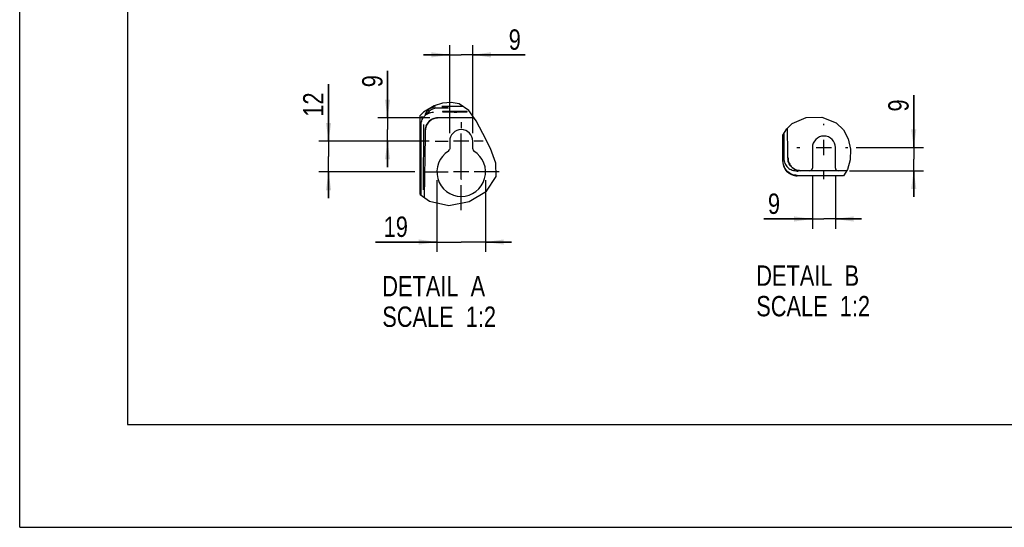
# Model space of a CAD drawing. Header units: inches. Extents: x 0 to 117, y 0 to 83.
# Tile 1 of 73: x 0 to 38, y 0 to 19. Entities that reach past the tile are written whole.
import ezdxf

# ---------------------------------------------------------------- set-up
doc = ezdxf.new("R2010")
doc.units = ezdxf.units.IN
doc.header["$LTSCALE"] = 6.431102
doc.header["$MEASUREMENT"] = 0
doc.linetypes.add('CENTER', pattern=[0.6, 0.375, -0.075, 0.075, -0.075])
doc.layers.get('0').update_dxf_attribs({"linetype": 'CONTINUOUS'})
doc.layers.add('DEFAULT_1', color=7, linetype='CENTER')
doc.styles.get("Standard").update_dxf_attribs({"font": 'txt', "width": 0.8})
doc.dimstyles.new('DIMSTYLE_3', dxfattribs={"dimtxt": 0.78125, "dimasz": 0.7, "dimexe": 0.18, "dimexo": 0.0625, "dimgap": 0.09, "dimtad": 1, "dimdec": 1, "dimlfac": 0.4, "dimzin": 4, "dimdsep": 46, "dimtxsty": 'STANDARD', "dimblk": '_FILLED', "dimblk1": '_FILLED', "dimblk2": '_FILLED', "dimcen": 0.09, "dimadec": 0, "dimazin": 0, "dimtfac": 1, "dimtdec": 1, "dimtofl": 0, "dimtmove": 0, "dimatfit": 3, "dimldrblk": '_FILLED', "dimfxl": 1, "dimtolj": 1, "dimtzin": 4, "dimarcsym": 0})

# ---------------------------------------------------------------- blocks, each defined once
blk = doc.blocks.new('_FILLED')
at = {"color": 0, "linetype": 'BYBLOCK'}
blk.add_solid([(0, 0), (-1, 0.143), (-1, -0.143)], dxfattribs=at)
blk = doc.blocks.new('*D7')
at = {"color": 7, "linetype": 'CONTINUOUS'}
for p, q in [((11.857, 14.811), (11.857, 17.001)), ((11.857, 17.001), (11.857, 14.221)), ((15.724, 14.811), (11.482, 14.811)), ((11.857, 12.63), (11.857, 14.221)), ((15.175, 13.63), (11.482, 13.63)), ((11.857, 13.63), (11.857, 12.63))]:
    blk.add_line(p, q, dxfattribs=at)
at = {"color": 7, "linetype": 'CONTINUOUS', "xscale": 0.7, "yscale": 0.7, "zscale": 0.7}
for p, rotation in [((11.857, 14.811), 270), ((11.857, 13.63), 90)]:
    blk.add_blockref('_FILLED', p, dxfattribs=dict(at, rotation=rotation))
at = {"color": 7, "linetype": 'CONTINUOUS', "insert": (10.88, 15.751), "char_height": 0.7812, "width": 1.25, "attachment_point": 1, "rotation": 90, "line_spacing_factor": 0.9}
blk.add_mtext('12', dxfattribs=at)
blk = doc.blocks.new('*D8')
at = {"color": 7, "linetype": 'CONTINUOUS'}
for p, q in [((14.121, 15.701), (14.121, 17.505)), ((14.121, 17.505), (14.121, 15.256)), ((15.75, 15.701), (13.746, 15.701)), ((14.121, 13.811), (14.121, 15.256)), ((15.175, 14.811), (13.746, 14.811)), ((14.121, 14.811), (14.121, 13.811))]:
    blk.add_line(p, q, dxfattribs=at)
at = {"color": 7, "linetype": 'CONTINUOUS', "xscale": 0.7, "yscale": 0.7, "zscale": 0.7}
for p, rotation in [((14.121, 15.701), 270), ((14.121, 14.811), 90)]:
    blk.add_blockref('_FILLED', p, dxfattribs=dict(at, rotation=rotation))
at = {"color": 7, "linetype": 'CONTINUOUS', "insert": (13.145, 16.88), "char_height": 0.781, "width": 0.625, "attachment_point": 1, "rotation": 90, "line_spacing_factor": 0.9}
blk.add_mtext('9', dxfattribs=at)
blk = doc.blocks.new('*D9')
at = {"color": 7, "linetype": 'CONTINUOUS'}
for p, q in [((16.506, 15.124), (16.506, 18.499)), ((17.392, 15.124), (17.392, 18.499)), ((16.506, 18.124), (15.506, 18.124)), ((15.506, 18.124), (16.949, 18.124)), ((19.398, 18.124), (16.949, 18.124)), ((17.392, 18.124), (19.398, 18.124))]:
    blk.add_line(p, q, dxfattribs=at)
at = {"color": 7, "linetype": 'CONTINUOUS', "xscale": 0.7, "yscale": 0.7, "zscale": 0.7}
blk.add_blockref('_FILLED', (16.506, 18.124), dxfattribs=at)
at = {"color": 7, "linetype": 'CONTINUOUS', "xscale": 0.7, "yscale": 0.7, "zscale": 0.7, "rotation": 180}
blk.add_blockref('_FILLED', (17.392, 18.124), dxfattribs=at)
at = {"color": 7, "linetype": 'CONTINUOUS', "insert": (18.773, 19.1), "char_height": 0.781, "width": 0.625, "attachment_point": 1, "line_spacing_factor": 0.9}
blk.add_mtext('9', dxfattribs=at)
blk = doc.blocks.new('*D10')
at = {"color": 7, "linetype": 'CONTINUOUS'}
for p, q in [((16.014, 13.318), (16.014, 10.568)), ((17.884, 13.318), (17.884, 10.568)), ((16.014, 10.943), (13.653, 10.943)), ((13.653, 10.943), (16.949, 10.943)), ((18.884, 10.943), (16.949, 10.943)), ((17.884, 10.943), (18.884, 10.943))]:
    blk.add_line(p, q, dxfattribs=at)
at = {"color": 7, "linetype": 'CONTINUOUS', "xscale": 0.7, "yscale": 0.7, "zscale": 0.7}
blk.add_blockref('_FILLED', (16.014, 10.943), dxfattribs=at)
at = {"color": 7, "linetype": 'CONTINUOUS', "xscale": 0.7, "yscale": 0.7, "zscale": 0.7, "rotation": 180}
blk.add_blockref('_FILLED', (17.884, 10.943), dxfattribs=at)
at = {"color": 7, "linetype": 'CONTINUOUS', "insert": (14.903, 11.92), "char_height": 0.7812, "width": 1.25, "attachment_point": 3, "line_spacing_factor": 0.9}
blk.add_mtext('19', dxfattribs=at)
blk = doc.blocks.new('*D11')
at = {"color": 7, "linetype": 'CONTINUOUS'}
for p, q in [((30.43, 13.464), (30.43, 11.452)), ((31.315, 13.464), (31.315, 11.452)), ((30.43, 11.827), (28.563, 11.827)), ((28.563, 11.827), (30.873, 11.827)), ((32.315, 11.827), (30.873, 11.827)), ((31.315, 11.827), (32.315, 11.827))]:
    blk.add_line(p, q, dxfattribs=at)
at = {"color": 7, "linetype": 'CONTINUOUS', "xscale": 0.7, "yscale": 0.7, "zscale": 0.7}
blk.add_blockref('_FILLED', (30.43, 11.827), dxfattribs=at)
at = {"color": 7, "linetype": 'CONTINUOUS', "xscale": 0.7, "yscale": 0.7, "zscale": 0.7, "rotation": 180}
blk.add_blockref('_FILLED', (31.315, 11.827), dxfattribs=at)
at = {"color": 7, "linetype": 'CONTINUOUS', "insert": (29.188, 12.803), "char_height": 0.781, "width": 0.625, "attachment_point": 3, "line_spacing_factor": 0.9}
blk.add_mtext('9', dxfattribs=at)
blk = doc.blocks.new('*D12')
at = {"color": 7, "linetype": 'CONTINUOUS'}
for p, q in [((34.32, 14.564), (34.32, 16.573)), ((34.32, 16.573), (34.32, 14.121)), ((32.105, 14.564), (34.695, 14.564)), ((34.32, 12.678), (34.32, 14.121)), ((31.86, 13.678), (34.695, 13.678)), ((34.32, 13.678), (34.32, 12.678))]:
    blk.add_line(p, q, dxfattribs=at)
at = {"color": 7, "linetype": 'CONTINUOUS', "xscale": 0.7, "yscale": 0.7, "zscale": 0.7}
for p, rotation in [((34.32, 14.564), 270), ((34.32, 13.678), 90)]:
    blk.add_blockref('_FILLED', p, dxfattribs=dict(at, rotation=rotation))
at = {"color": 7, "linetype": 'CONTINUOUS', "insert": (33.343, 15.948), "char_height": 0.781, "width": 0.625, "attachment_point": 1, "rotation": 90, "line_spacing_factor": 0.9}
blk.add_mtext('9', dxfattribs=at)

msp = doc.modelspace()

# ---------------------------------------------------------------- linework, layer by layer
at = {"color": 7, "linetype": 'CONTINUOUS'}
for p, q in [((0, 0), (0, 82.677)), ((4.134, 78.74), (4.134, 3.937)), ((16.235, 16.268), (15.909, 16.165)), ((16.568, 16.301), (16.235, 16.268)), ((16.875, 16.248), (16.568, 16.301)), ((15.5, 15.921), (15.374, 15.793)), ((15.909, 16.165), (15.5, 15.921)), ((15.688, 15.93), (15.54, 15.771)), ((15.717, 15.959), (15.688, 15.93)), ((15.874, 16.106), (15.832, 16.095)), ((16.37, 16.081), (16.034, 16.081)), ((16.228, 15.943), (16.229, 15.942)), ((16.309, 16.142), (16.274, 16.142)), ((17.026, 16.142), (16.309, 16.142)), ((16.362, 16.075), (16.361, 16.075)), ((16.411, 16.142), (16.41, 16.122)), ((16.516, 15.954), (16.421, 15.953)), ((16.621, 15.955), (16.516, 15.954)), ((16.567, 15.931), (16.674, 15.93)), ((16.731, 15.955), (16.621, 15.955)), ((16.674, 15.93), (16.784, 15.93)), ((16.838, 15.955), (16.731, 15.955)), ((16.784, 15.93), (16.89, 15.931)), ((17.24, 15.993), (16.875, 16.248)), ((16.89, 15.931), (16.984, 15.933)), ((17.177, 15.942), (17.177, 15.943)), ((17.524, 15.587), (17.24, 15.993)), ((15.374, 12.76), (15.374, 15.793)), ((15.413, 15.449), (15.415, 15.499)), ((15.452, 15.733), (15.453, 15.769)), ((17.439, 15.708), (16.055, 15.708)), ((17.776, 15.107), (17.524, 15.587)), ((29.652, 15.492), (30.185, 15.725)), ((30.185, 15.725), (30.797, 15.736)), ((30.797, 15.736), (31.348, 15.52)), ((31.348, 15.52), (31.621, 15.247)), ((15.507, 12.948), (15.51, 15.455)), ((15.563, 15.212), (15.563, 15.146)), ((15.563, 15.146), (15.563, 15.078)), ((29.298, 15.039), (29.445, 15.282)), ((29.445, 15.282), (29.652, 15.492)), ((29.486, 14.333), (29.47, 15.306)), ((31.621, 15.247), (31.801, 14.899)), ((15.562, 15.017), (15.521, 12.658)), ((15.563, 15.078), (15.562, 15.016)), ((16.506, 14.811), (16.506, 14.511)), ((17.241, 14.811), (16.656, 14.811)), ((16.949, 15.092), (16.949, 15.104)), ((17.392, 14.511), (17.392, 14.811)), ((18.072, 14.53), (17.776, 15.107)), ((29.298, 14.027), (29.298, 15.039)), ((29.33, 15.092), (29.331, 14.151)), ((30.873, 14.272), (30.873, 14.857)), ((31.801, 14.899), (31.887, 14.506)), ((18.281, 13.973), (18.072, 14.53)), ((30.43, 14.564), (30.43, 13.777)), ((30.58, 14.564), (31.165, 14.564)), ((31.315, 13.777), (31.315, 14.564)), ((31.887, 14.506), (31.879, 14.1)), ((29.487, 14.266), (29.486, 14.333)), ((29.487, 14.168), (29.487, 14.266)), ((29.488, 14.145), (29.488, 14.146)), ((29.488, 14.142), (29.488, 14.143)), ((29.488, 14.139), (29.488, 14.14)), ((29.488, 14.136), (29.488, 14.138)), ((29.489, 14.134), (29.489, 14.135)), ((29.494, 14.171), (29.497, 14.119)), ((31.879, 14.1), (31.776, 13.719)), ((31.879, 14.106), (31.879, 14.106)), ((17.241, 13.63), (16.656, 13.63)), ((18.291, 13.452), (18.281, 13.973)), ((29.798, 13.668), (29.841, 13.661)), ((29.98, 13.678), (29.804, 13.678)), ((29.841, 13.661), (29.884, 13.659)), ((29.931, 13.681), (29.987, 13.678)), ((31.75, 13.678), (29.987, 13.678)), ((31.776, 13.719), (31.629, 13.486)), ((16.949, 13.35), (16.949, 13.338)), ((17.924, 12.891), (18.291, 13.452)), ((31.629, 13.486), (29.839, 13.486)), ((17.259, 12.493), (17.924, 12.891)), ((15.374, 12.76), (15.734, 12.512)), ((15.734, 12.512), (16.47, 12.349)), ((16.47, 12.349), (17.259, 12.493)), ((4.134, 3.937), (112.795, 3.937)), ((0, 0), (116.929, 0))]:
    msp.add_line(p, q, dxfattribs=at)
for points in [[(15.54, 15.771), (15.569, 15.8), (15.607, 15.831), (15.649, 15.858), (15.694, 15.881), (15.741, 15.899)], [(15.626, 15.945), (15.602, 15.909), (15.582, 15.87), (15.567, 15.83), (15.556, 15.788), (15.556, 15.787)], [(15.832, 16.095), (15.792, 16.08), (15.753, 16.06), (15.717, 16.036), (15.683, 16.009), (15.653, 15.979), (15.626, 15.945)], [(15.888, 16.057), (15.842, 16.04), (15.797, 16.017), (15.756, 15.99), (15.717, 15.959)], [(15.741, 15.899), (15.789, 15.912), (15.837, 15.919), (15.886, 15.922)], [(15.96, 16.115), (15.917, 16.113), (15.874, 16.106)], [(16.034, 16.081), (15.985, 16.078), (15.936, 16.07), (15.888, 16.057)], [(16.274, 16.142), (16.259, 16.142), (16.246, 16.142), (16.233, 16.142), (16.224, 16.141), (16.217, 16.141), (16.212, 16.14), (16.21, 16.14)], [(16.21, 16.13), (16.212, 16.129), (16.217, 16.129), (16.224, 16.128), (16.234, 16.128), (16.246, 16.128), (16.26, 16.127), (16.274, 16.127)], [(16.421, 15.953), (16.379, 15.952), (16.341, 15.951), (16.308, 15.95), (16.28, 15.948), (16.258, 15.947), (16.242, 15.946), (16.232, 15.944), (16.228, 15.943)], [(16.229, 15.942), (16.232, 15.941), (16.242, 15.94), (16.258, 15.938), (16.281, 15.937), (16.309, 15.936), (16.342, 15.935), (16.379, 15.934), (16.421, 15.933), (16.466, 15.932), (16.567, 15.931)], [(16.274, 16.127), (16.291, 16.127), (16.412, 16.127)], [(16.396, 16.074), (16.384, 16.074), (16.374, 16.074), (16.367, 16.075), (16.362, 16.075)], [(16.39, 16.088), (16.385, 16.085), (16.38, 16.083), (16.376, 16.081), (16.373, 16.08), (16.371, 16.08), (16.37, 16.08)], [(16.41, 16.125), (16.409, 16.122), (16.408, 16.115), (16.406, 16.108), (16.403, 16.102), (16.399, 16.097), (16.394, 16.092), (16.39, 16.088)], [(16.459, 16.073), (16.425, 16.073), (16.41, 16.073), (16.396, 16.074)], [(17.177, 15.943), (17.173, 15.944), (17.163, 15.946), (17.147, 15.947), (17.125, 15.948), (17.096, 15.95), (17.063, 15.951), (17.026, 15.952), (16.984, 15.953), (16.939, 15.953), (16.838, 15.955)], [(16.984, 15.933), (17.026, 15.934), (17.064, 15.935), (17.097, 15.936), (17.125, 15.937), (17.147, 15.938), (17.163, 15.94), (17.173, 15.941), (17.177, 15.942)], [(15.415, 15.499), (15.423, 15.548), (15.436, 15.596)], [(15.436, 15.596), (15.454, 15.643), (15.477, 15.687), (15.504, 15.728), (15.535, 15.766), (15.54, 15.771)], [(15.451, 15.686), (15.451, 15.691), (15.451, 15.697), (15.452, 15.704), (15.452, 15.713), (15.452, 15.733)], [(15.655, 15.502), (15.638, 15.476), (15.622, 15.45), (15.609, 15.422), (15.597, 15.394), (15.586, 15.365), (15.578, 15.335), (15.572, 15.305), (15.567, 15.274), (15.564, 15.244)], [(15.726, 15.567), (15.695, 15.535), (15.667, 15.501), (15.642, 15.464), (15.621, 15.425), (15.603, 15.384), (15.589, 15.341), (15.579, 15.298), (15.573, 15.253), (15.571, 15.209)], [(16.055, 15.708), (16.004, 15.705), (15.952, 15.697), (15.902, 15.684), (15.854, 15.665), (15.808, 15.641), (15.764, 15.613), (15.724, 15.58), (15.687, 15.543), (15.655, 15.502)], [(16.063, 15.701), (16.021, 15.699), (15.981, 15.694), (15.94, 15.685), (15.901, 15.673), (15.863, 15.658), (15.826, 15.64), (15.791, 15.618), (15.757, 15.594), (15.726, 15.567)], [(15.408, 12.738), (15.408, 12.804), (15.412, 15.449)], [(15.564, 15.244), (15.564, 15.241), (15.564, 15.237), (15.564, 15.234), (15.564, 15.231), (15.564, 15.228), (15.564, 15.225), (15.563, 15.222), (15.563, 15.219), (15.563, 15.216)], [(29.298, 14.026), (29.301, 13.969), (29.31, 13.913), (29.325, 13.858), (29.346, 13.804), (29.372, 13.753), (29.404, 13.704), (29.441, 13.66), (29.482, 13.62), (29.528, 13.584), (29.579, 13.553), (29.633, 13.527), (29.688, 13.508), (29.741, 13.495), (29.793, 13.488), (29.842, 13.486)], [(29.851, 13.499), (29.795, 13.502), (29.739, 13.51), (29.684, 13.525), (29.631, 13.545), (29.581, 13.571), (29.533, 13.602), (29.489, 13.638), (29.449, 13.678), (29.413, 13.722), (29.383, 13.769), (29.357, 13.82), (29.337, 13.873), (29.322, 13.927), (29.313, 13.983), (29.31, 14.04)], [(29.331, 14.151), (29.334, 14.101), (29.342, 14.052), (29.355, 14.005), (29.373, 13.959), (29.395, 13.914), (29.422, 13.873), (29.453, 13.835), (29.489, 13.8), (29.527, 13.769), (29.568, 13.742), (29.613, 13.719), (29.659, 13.701), (29.706, 13.689), (29.754, 13.681), (29.804, 13.678)], [(29.487, 14.168), (29.487, 14.165), (29.487, 14.162), (29.487, 14.159), (29.487, 14.157), (29.488, 14.154), (29.488, 14.151), (29.488, 14.149), (29.488, 14.146)], [(29.521, 13.99), (29.506, 14.037), (29.495, 14.085), (29.489, 14.134)], [(29.497, 14.119), (29.505, 14.068), (29.519, 14.018)], [(29.519, 14.018), (29.537, 13.97), (29.56, 13.924), (29.588, 13.881), (29.621, 13.841), (29.657, 13.805), (29.697, 13.772), (29.741, 13.744), (29.786, 13.721), (29.835, 13.703)], [(29.931, 13.681), (29.882, 13.688), (29.835, 13.7), (29.788, 13.717), (29.744, 13.738), (29.702, 13.764), (29.663, 13.793), (29.627, 13.827), (29.595, 13.863), (29.566, 13.903), (29.542, 13.946), (29.521, 13.99)], [(29.835, 13.703), (29.884, 13.689), (29.935, 13.681)]]:
    msp.add_lwpolyline(points, dxfattribs=at)
for centre, radius, start, end in [((16.949, 14.811), 0.443, 0, 180), ((30.873, 14.564), 0.443, 0, 180), ((16.949, 13.63), 0.935, 121.5881, 58.4119), ((16.407, 14.511), 0.0984, 301.5881, 360), ((17.49, 14.511), 0.0984, 179.603, 238.4119), ((30.331, 13.777), 0.0984, 270, 360), ((31.414, 13.777), 0.0984, 180, 270)]:
    msp.add_arc(centre, radius, start, end, dxfattribs=at)
at = {"layer": 'DEFAULT_1', "color": 7, "linetype": 'CENTER'}
for p, q in [((16.949, 15.536), (16.949, 15.311)), ((30.873, 15.429), (30.873, 15.482)), ((15.953, 14.811), (16.449, 14.811)), ((16.949, 13.35), (16.949, 15.092)), ((17.794, 14.811), (17.449, 14.811)), ((29.829, 14.564), (29.954, 14.564)), ((31.704, 14.564), (31.791, 14.564)), ((15.487, 13.63), (16.449, 13.63)), ((18.41, 13.63), (17.449, 13.63)), ((30.873, 13.359), (30.873, 13.646)), ((16.949, 12.169), (16.949, 13.13))]:
    msp.add_line(p, q, dxfattribs=at)

# ---------------------------------------------------------------- texts
at = {"color": 7, "linetype": 'CONTINUOUS', "char_height": 0.7812, "width": 6.25, "attachment_point": 1, "line_spacing_factor": 0.9}
for s, insert in [('DETAIL  B\\PSCALE  1:2', (28.276, 10.046)), ('DETAIL  A\\PSCALE  1:2', (13.919, 9.641))]:
    msp.add_mtext(s, dxfattribs=dict(at, insert=insert))

# ---------------------------------------------------------------- dimensions: what is measured, and where the dimension line sits
at = {"color": 7, "linetype": 'CONTINUOUS'}
for base, p1, p2, picture, middle in [((17.392, 18.124), (16.506, 15.124), (17.392, 15.124), '*D9', (19.086, 18.71)), ((17.884, 10.943), (16.014, 13.318), (17.884, 13.318), '*D10', (13.028, 11.529)), ((31.315, 11.827), (30.43, 13.464), (31.315, 13.464), '*D11', (28.251, 12.413))]:
    dim = msp.add_linear_dim(base=base, p1=p1, p2=p2, dimstyle='DIMSTYLE_3', dxfattribs=at)
    dim.commit()
    dim.dimension.update_dxf_attribs({"geometry": picture, "text_midpoint": middle, "dimtype": 160})
for base, p1, p2, angle, picture, middle in [((14.121, 14.811), (15.75, 15.701), (15.175, 14.811), 270, '*D8', (13.535, 17.193)), ((11.857, 14.811), (15.175, 13.63), (15.724, 14.811), 90, '*D7', (11.271, 16.376)), ((34.32, 14.564), (31.86, 13.678), (32.105, 14.564), 90, '*D12', (33.734, 16.26))]:
    dim = msp.add_linear_dim(base=base, p1=p1, p2=p2, angle=angle, dimstyle='DIMSTYLE_3', dxfattribs=at)
    dim.commit()
    dim.dimension.update_dxf_attribs({"geometry": picture, "text_midpoint": middle, "dimtype": 160})

doc.saveas('drawing.dxf')
